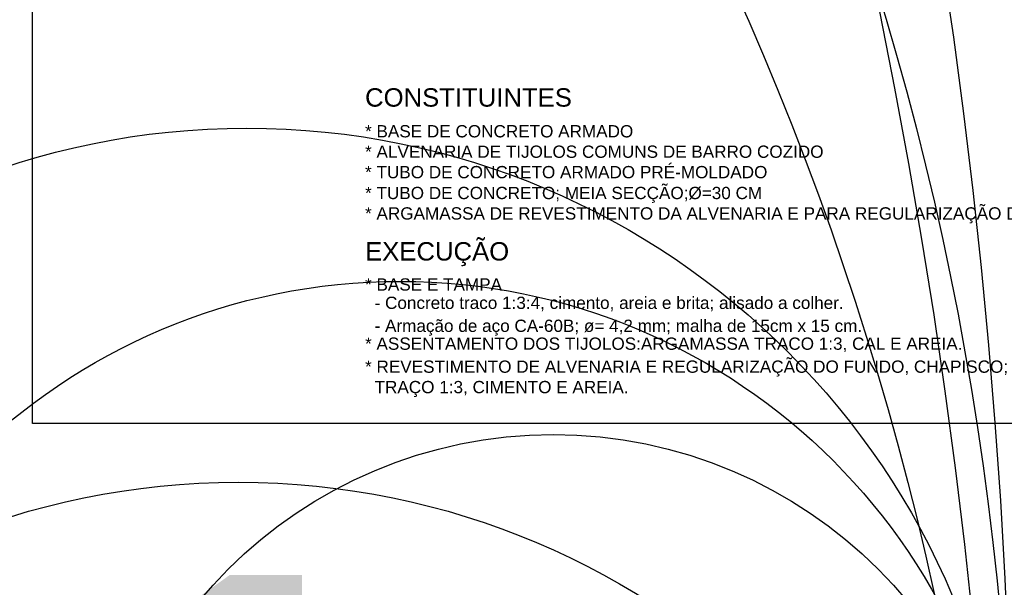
# Model space of a CAD drawing. Header units: millimetres. Extents: x -27714 to -5776, y 5810 to 9208.
# Tile 96 of 256: x -25507 to -25314, y 7139 to 7250. Entities that reach past the tile are written whole.
import ezdxf
from ezdxf.enums import TextEntityAlignment as Align

# ---------------------------------------------------------------- set-up
doc = ezdxf.new("R2010")
doc.units = ezdxf.units.MM
for name, color, linetype in [('P-CONTORNO', 4, 'Continuous'), ('P-TEXTOS', 7, 'Continuous'), ('TEXTO', 7, 'Continuous'), ('TEXTO @ 100', 7, 'Continuous'), ('TEXTO @ 15', 7, 'Continuous'), ('TEXTO @ 20', 7, 'Continuous'), ('TEXTO @ 200', 7, 'Continuous'), ('TEXTO @ 25', 7, 'Continuous')]:
    doc.layers.add(name, color=color, linetype=linetype)
doc.styles.add('5', font='arial.ttf', dxfattribs={"height": 5})
doc.styles.add('Arial', font='arial.ttf')

# ---------------------------------------------------------------- blocks, each defined once
blk = doc.blocks.new('SIMBOLO NOMENCLATURA')
at = {"linetype": 'Continuous'}
blk.add_circle((-30, 0), 30, dxfattribs=at)
blk = doc.blocks.new('*U147')
at = {"layer": 'TEXTO @ 100', "linetype": 'Continuous', "xscale": 20, "yscale": 20, "zscale": 20}
blk.add_blockref('SIMBOLO NOMENCLATURA', (-25314.23, 7009.92), dxfattribs=at)
at = {"layer": 'TEXTO @ 200', "linetype": 'Continuous', "xscale": 40, "yscale": 40, "zscale": 40}
blk.add_blockref('SIMBOLO NOMENCLATURA', (-25314.23, 7009.92), dxfattribs=at)
at = {"layer": 'TEXTO @ 25', "linetype": 'Continuous', "xscale": 5, "yscale": 5, "zscale": 5}
blk.add_blockref('SIMBOLO NOMENCLATURA', (-25314.23, 7009.92), dxfattribs=at)
blk = doc.blocks.new('*U151')
at = {"layer": 'TEXTO @ 100', "linetype": 'Continuous', "xscale": 20, "yscale": 20, "zscale": 20}
blk.add_blockref('SIMBOLO NOMENCLATURA', (-25312.56, 7079.25), dxfattribs=at)
at = {"layer": 'TEXTO @ 15', "linetype": 'Continuous', "xscale": 3, "yscale": 3, "zscale": 3}
blk.add_blockref('SIMBOLO NOMENCLATURA', (-25312.56, 7079.25), dxfattribs=at)
at = {"layer": 'TEXTO @ 20', "linetype": 'Continuous', "xscale": 4, "yscale": 4, "zscale": 4}
blk.add_blockref('SIMBOLO NOMENCLATURA', (-25312.56, 7079.25), dxfattribs=at)
at = {"layer": 'TEXTO @ 200', "linetype": 'Continuous', "xscale": 40, "yscale": 40, "zscale": 40}
blk.add_blockref('SIMBOLO NOMENCLATURA', (-25312.56, 7079.25), dxfattribs=at)
at = {"layer": 'TEXTO @ 25', "linetype": 'Continuous', "xscale": 5, "yscale": 5, "zscale": 5}
blk.add_blockref('SIMBOLO NOMENCLATURA', (-25312.56, 7079.25), dxfattribs=at)
blk = doc.blocks.new('*U154')
at = {"layer": 'TEXTO @ 25', "style": '5'}
blk.add_text('1', height=125, dxfattribs=at).set_placement((-25462.56, 7079.25), align=Align.MIDDLE_CENTER)
blk = doc.blocks.new('*U155')
at = {"layer": 'TEXTO @ 200', "linetype": 'Continuous', "xscale": 40, "yscale": 40, "zscale": 40}
blk.add_blockref('SIMBOLO NOMENCLATURA', (-23654.53, 7584.98), dxfattribs=at)
blk = doc.blocks.new('*U159')
at = {"layer": 'TEXTO @ 200', "linetype": 'Continuous', "xscale": 40, "yscale": 40, "zscale": 40}
blk.add_blockref('SIMBOLO NOMENCLATURA', (-23783.07, 7189.49), dxfattribs=at)

msp = doc.modelspace()

# ---------------------------------------------------------------- linework, layer by layer
at = {"layer": 'P-CONTORNO'}
msp.add_lwpolyline([(-25310.4077, 7532.8233), (-25201.9793, 7532.8233), (-25201.9793, 7171.3965), (-25504.5485, 7171.3965), (-25504.5485, 7532.8233), (-25398.7649, 7532.8233)], dxfattribs=at)

# ---------------------------------------------------------------- block references
at = {"layer": 'TEXTO'}
for name in ['*U155', '*U159', '*U151', '*U147', '*U154']:
    msp.add_blockref(name, (0, 0), dxfattribs=at)

# ---------------------------------------------------------------- texts
at = {"layer": 'P-TEXTOS', "attachment_point": 7, "line_spacing_factor": 0.798, "style": 'Arial'}
for s, insert, char_height, width in [('CONSTITUINTES', (-25439.4137, 7233.4065), 3.6, 81.04939), ('* BASE DE CONCRETO ARMADO', (-25439.4137, 7227.4065), 2.4, 105.095122), ('* ALVENARIA DE TIJOLOS COMUNS DE BARRO COZIDO', (-25439.4137, 7223.4057), 2.4, 179.626829), ('* TUBO DE CONCRETO ARMADO PRÉ-MOLDADO', (-25439.4137, 7219.4061), 2.4, 157.628049), ('* TUBO DE CONCRETO; MEIA SECÇÃO;%%C=30 CM', (-25439.4137, 7214.6145), 2.4, 167.136585), ('* ARGAMASSA DE REVESTIMENTO DA ALVENARIA E PARA REGULARIZAÇÃO DO FUNDO', (-25439.4137, 7210.6137), 2.4, 286.97561), ('EXECUÇÃO', (-25439.4137, 7202.2185), 3.6, 56.469512), ('* BASE E TAMPA', (-25439.4137, 7197.4065), 2.4, 53.67439), ('  - Concreto traco 1:3:4, cimento, areia e brita; alisado a colher.', (-25439.4137, 7193.4057), 2.4, 187.426829), ('  - Armação de aço CA-60B; ø= 4,2 mm; malha de 15cm x 15 cm.', (-25439.4137, 7188.6141), 2.4, 194.7), ('* ASSENTAMENTO DOS TIJOLOS:ARGAMASSA TRACO 1:3, CAL E AREIA.', (-25439.4137, 7185.4065), 2.4, 234.05122), ('* REVESTIMENTO DE ALVENARIA E REGULARIZAÇÃO DO FUNDO, CHAPISCO; ARGAMASSA', (-25439.4137, 7180.6137), 2.4, 296.286585), ('  TRAÇO 1:3, CIMENTO E AREIA.', (-25439.4137, 7176.6141), 2.4, 103.221951)]:
    msp.add_mtext(s, dxfattribs=dict(at, insert=insert, char_height=char_height, width=width))

doc.saveas('drawing.dxf')
